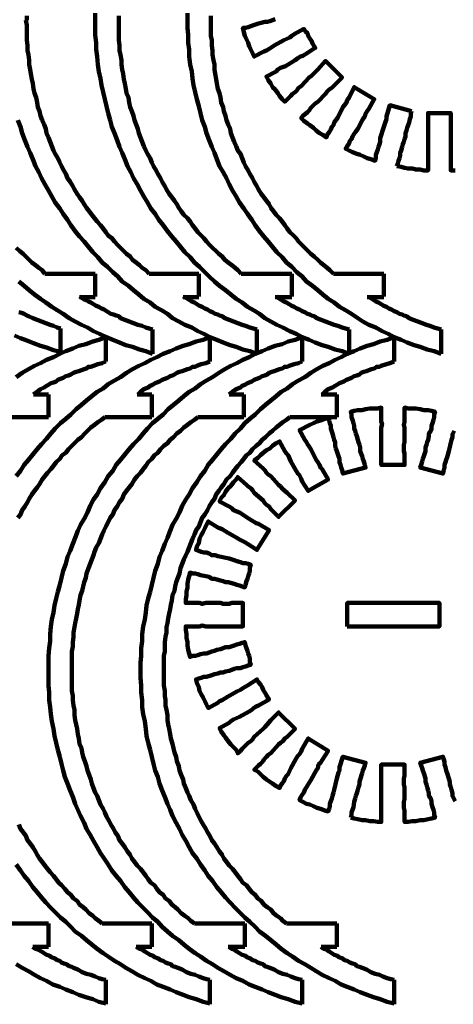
# Model space of a CAD drawing. Header units: inches. Extents: x 3 to 395, y -1 to 557.
# Tile 9 of 13: x 269 to 324, y 304 to 430. Entities that reach past the tile are written whole.
import ezdxf

# ---------------------------------------------------------------- set-up
doc = ezdxf.new("R2010")
doc.units = ezdxf.units.IN
doc.layers.add('P', color=250, linetype='CONTINUOUS', lineweight=100)

msp = doc.modelspace()

# ---------------------------------------------------------------- linework, layer by layer
at = {"layer": 'P', "color": 0, "linetype": 'CONTINUOUS'}
for points in [[(285.33, 397.11), (284.89, 397.56), (284.44, 397.89), (284.11, 398.22), (283.67, 398.56), (283.22, 398.89), (282.89, 399.33), (282.44, 399.67), (282.11, 400), (281.67, 400.44), (281.33, 400.78), (280.89, 401.22), (280.56, 401.67), (280.11, 402), (279.78, 402.44), (279.44, 402.89), (279.11, 403.33), (278.67, 403.78), (278.33, 404.22), (278, 404.67), (277.67, 405.11), (277.33, 405.56), (277, 406), (276.78, 406.44), (276.44, 406.89), (276.11, 407.33), (275.78, 407.89), (275.56, 408.33), (275.22, 408.89), (274.89, 409.33), (274.67, 409.89), (274.44, 410.33), (274.11, 410.89), (273.89, 411.33), (273.67, 411.89), (273.33, 412.44), (273.11, 412.89), (272.89, 413.44), (272.67, 414), (272.44, 414.56), (272.22, 415.11), (272.11, 415.67), (271.89, 416.22), (271.67, 416.78), (271.44, 417.33), (271.33, 417.89), (271.11, 418.44), (271, 419), (270.89, 419.67), (270.67, 420.22), (270.56, 420.78), (270.44, 421.44), (270.33, 422), (270.22, 422.67), (270.11, 423.22), (270, 423.89), (270, 424.44), (269.89, 425.11), (269.78, 425.67), (269.78, 426.33), (269.67, 427), (269.67, 427.56), (269.67, 428.22), (269.67, 428.89), (269.56, 429.56)], [(269.67, 429.56), (269.67, 430.11)], [(278.44, 429.56), (278.44, 430.44)], [(310.89, 386.89), (310, 387.22), (309.11, 387.44), (308.22, 387.78), (307.44, 388), (306.56, 388.33), (305.78, 388.67), (304.89, 389), (304.11, 389.44), (303.33, 389.78), (302.44, 390.22), (301.67, 390.56), (300.89, 391), (300.11, 391.44), (299.44, 392), (298.67, 392.44), (297.89, 392.89), (297.22, 393.44), (296.44, 393.89), (295.78, 394.44), (295.11, 395), (294.33, 395.56), (293.67, 396.11), (293, 396.78), (292.44, 397.33), (291.78, 398), (291.11, 398.56), (290.56, 399.22), (289.89, 399.89), (289.33, 400.56), (288.78, 401.22), (288.22, 401.89), (287.67, 402.56), (287.11, 403.33), (286.56, 404), (286.11, 404.78), (285.56, 405.44), (285.11, 406.22), (284.67, 407), (284.22, 407.78), (283.78, 408.56), (283.33, 409.33), (283, 410.11), (282.56, 410.89), (282.22, 411.78), (281.89, 412.56), (281.56, 413.33), (281.22, 414.22), (280.89, 415.11), (280.56, 415.89), (280.33, 416.78), (280.11, 417.67), (279.89, 418.56), (279.67, 419.44), (279.44, 420.33), (279.22, 421.22), (279.11, 422.11), (278.89, 423), (278.78, 423.89), (278.67, 424.89), (278.56, 425.78), (278.56, 426.67), (278.44, 427.67), (278.44, 428.56), (278.44, 429.56)], [(281.44, 429.56), (281.44, 430.11)], [(297.11, 397.11), (296.67, 397.56), (296.33, 397.89), (295.89, 398.22), (295.44, 398.56), (295, 398.89), (294.67, 399.33), (294.22, 399.67), (293.89, 400), (293.44, 400.44), (293.11, 400.78), (292.67, 401.22), (292.33, 401.67), (292, 402), (291.56, 402.44), (291.22, 402.89), (290.89, 403.33), (290.56, 403.78), (290.22, 404.22), (289.78, 404.67), (289.44, 405.11), (289.11, 405.56), (288.89, 406), (288.56, 406.44), (288.22, 406.89), (287.89, 407.33), (287.56, 407.89), (287.33, 408.33), (287, 408.89), (286.78, 409.33), (286.44, 409.89), (286.22, 410.33), (285.89, 410.89), (285.67, 411.33), (285.44, 411.89), (285.11, 412.44), (284.89, 412.89), (284.67, 413.44), (284.44, 414), (284.22, 414.56), (284, 415.11), (283.89, 415.67), (283.67, 416.22), (283.44, 416.78), (283.33, 417.33), (283.11, 417.89), (282.89, 418.44), (282.78, 419), (282.67, 419.67), (282.44, 420.22), (282.33, 420.78), (282.22, 421.44), (282.11, 422), (282, 422.67), (281.89, 423.22), (281.78, 423.89), (281.78, 424.44), (281.67, 425.11), (281.56, 425.67), (281.56, 426.33), (281.44, 427), (281.44, 427.56), (281.44, 428.22), (281.44, 428.89), (281.44, 429.56)], [(290.22, 429.56), (290.22, 430.44)], [(322.67, 386.89), (321.78, 387.22), (320.89, 387.44), (320, 387.78), (319.22, 388), (318.33, 388.33), (317.56, 388.67), (316.67, 389), (315.89, 389.44), (315.11, 389.78), (314.33, 390.22), (313.44, 390.56), (312.67, 391), (312, 391.44), (311.22, 392), (310.44, 392.44), (309.67, 392.89), (309, 393.44), (308.22, 393.89), (307.56, 394.44), (306.89, 395), (306.22, 395.56), (305.44, 396.11), (304.89, 396.78), (304.22, 397.33), (303.56, 398), (302.89, 398.56), (302.33, 399.22), (301.67, 399.89), (301.11, 400.56), (300.56, 401.22), (300, 401.89), (299.44, 402.56), (298.89, 403.33), (298.44, 404), (297.89, 404.78), (297.44, 405.44), (296.89, 406.22), (296.44, 407), (296, 407.78), (295.56, 408.56), (295.22, 409.33), (294.78, 410.11), (294.33, 410.89), (294, 411.78), (293.67, 412.56), (293.33, 413.33), (293, 414.22), (292.67, 415.11), (292.44, 415.89), (292.11, 416.78), (291.89, 417.67), (291.67, 418.56), (291.44, 419.44), (291.22, 420.33), (291, 421.22), (290.89, 422.11), (290.78, 423), (290.56, 423.89), (290.44, 424.89), (290.44, 425.78), (290.33, 426.67), (290.33, 427.67), (290.22, 428.56), (290.22, 429.56)], [(293.22, 429.56), (293.22, 430.11)], [(308.89, 397.11), (308.44, 397.56), (308.11, 397.89), (307.67, 398.22), (307.22, 398.56), (306.89, 398.89), (306.44, 399.33), (306, 399.67), (305.67, 400), (305.22, 400.44), (304.89, 400.78), (304.44, 401.22), (304.11, 401.67), (303.78, 402), (303.33, 402.44), (303, 402.89), (302.67, 403.33), (302.33, 403.78), (302, 404.22), (301.56, 404.67), (301.22, 405.11), (300.89, 405.56), (300.67, 406), (300.33, 406.44), (300, 406.89), (299.67, 407.33), (299.33, 407.89), (299.11, 408.33), (298.78, 408.89), (298.56, 409.33), (298.22, 409.89), (298, 410.33), (297.67, 410.89), (297.44, 411.33), (297.22, 411.89), (297, 412.44), (296.67, 412.89), (296.44, 413.44), (296.22, 414), (296, 414.56), (295.78, 415.11), (295.67, 415.67), (295.44, 416.22), (295.22, 416.78), (295.11, 417.33), (294.89, 417.89), (294.78, 418.44), (294.56, 419), (294.44, 419.67), (294.33, 420.22), (294.11, 420.78), (294, 421.44), (293.89, 422), (293.78, 422.67), (293.67, 423.22), (293.67, 423.89), (293.56, 424.44), (293.44, 425.11), (293.44, 425.67), (293.33, 426.33), (293.33, 427), (293.22, 427.56), (293.22, 428.22), (293.22, 428.89), (293.22, 429.56)], [(318.89, 417.89), (316.11, 418.67), (315.67, 417.22), (315.67, 416.89), (315.56, 416.56), (315.33, 415.89), (314.89, 414.44), (314.89, 414), (314.78, 413.67), (314.67, 413.33), (314.56, 413), (314.44, 412.67), (314.33, 412.33), (314.33, 411.89), (314.22, 411.56), (313.67, 411.78), (313.22, 411.89), (312.78, 412.11), (312.33, 412.33), (311.89, 412.44), (311.33, 412.67), (310.89, 412.89), (310.44, 413.11), (310.67, 413.44), (310.89, 413.78), (311, 414.11), (311.22, 414.33), (311.33, 414.67), (311.56, 415), (311.78, 415.33), (312, 415.67), (312.67, 416.89), (312.89, 417.22), (313, 417.56), (313.22, 417.89), (313.44, 418.22), (314.11, 419.44), (311.56, 421), (310.89, 419.67), (310.67, 419.33), (310.56, 419), (310.33, 418.67), (310.11, 418.44), (309.44, 417.11), (309, 416.44), (308.89, 416.11), (308.67, 415.89), (308.56, 415.56), (308.33, 415.22), (308.11, 414.89), (308, 414.56), (307.56, 414.89), (307.11, 415.11), (306.67, 415.44), (306.33, 415.78), (305.89, 416.11), (305.56, 416.33), (305.11, 416.67), (304.78, 417), (305, 417.33), (305.33, 417.56), (305.56, 417.78), (305.78, 418), (306, 418.33), (306.22, 418.56), (306.56, 418.89), (306.89, 419.11), (307.89, 420.11), (308.11, 420.44), (308.33, 420.67), (308.67, 420.89), (308.89, 421.11), (310, 422.22), (307.89, 424.33), (306.89, 423.22), (306.33, 422.67), (306.11, 422.44), (305.78, 422.22), (304.78, 421.11), (304.44, 420.89), (304.22, 420.56), (304, 420.33), (303.67, 420.11), (303.44, 419.89), (303.22, 419.67), (302.89, 419.33), (302.67, 419.11), (302.33, 419.44), (302, 419.89), (301.78, 420.22), (301.44, 420.67), (301.11, 421), (300.89, 421.44), (300.56, 421.89), (300.33, 422.33), (301.56, 423), (301.78, 423.22), (302.11, 423.44), (302.78, 423.67), (304, 424.44), (304.33, 424.67), (304.67, 424.89), (305, 425), (305.33, 425.22), (306.56, 426), (306.44, 426.22), (306.22, 426.56), (306.11, 426.89), (305.89, 427.22), (305.67, 427.56), (305.56, 427.89), (305.33, 428.11), (305.11, 428.44), (303.89, 427.78), (303.56, 427.56), (303.33, 427.33), (302.56, 427), (301.33, 426.33), (301, 426.11), (300.67, 425.89), (300.33, 425.67), (300, 425.56), (298.78, 424.89), (298.56, 425.33), (298.33, 425.78), (298.11, 426.22), (298, 426.67), (297.78, 427.11), (297.56, 427.56), (297.44, 428), (297.33, 428.56), (297.67, 428.56), (298, 428.67), (298.33, 428.78), (298.67, 428.89), (299.33, 429.11), (299.67, 429.22), (300.11, 429.33), (300.44, 429.33), (300.78, 429.44), (301.11, 429.56), (301.44, 429.67)], [(317, 410.89), (317.11, 411.22), (317.22, 411.56), (317.33, 411.89), (317.44, 412.22), (317.44, 412.56), (317.56, 412.89), (317.67, 413.33), (317.78, 413.67), (317.89, 414), (318, 414.33), (318.11, 414.67), (318.11, 415.11), (318.22, 415.44), (318.33, 415.78), (318.56, 416.44), (318.67, 416.89), (318.78, 417.22), (318.78, 417.56), (318.89, 417.89)], [(324.44, 410.33), (323.89, 410.33), (323.89, 411.78), (323.89, 412.44), (323.89, 412.89), (323.89, 413.22), (323.89, 414.67), (323.89, 415.11), (323.89, 415.44), (323.89, 415.78), (323.89, 416.11), (323.89, 417.67), (321, 417.67), (321, 416.11), (321, 415.44), (321, 415.11), (321, 414.67), (321, 413.22), (321, 412.89), (321, 412.44), (321, 412.11), (321, 411.78), (321, 410.33), (320.44, 410.33), (320, 410.44), (319.44, 410.44), (319, 410.56), (318.44, 410.56), (318, 410.67), (317.56, 410.78), (317, 410.89)], [(299.11, 386.89), (298.22, 387.22), (297.33, 387.44), (296.44, 387.78), (295.67, 388), (294.78, 388.33), (294, 388.67), (293.11, 389), (292.33, 389.44), (291.56, 389.78), (290.78, 390.22), (289.89, 390.56), (289.11, 391), (288.33, 391.44), (287.67, 392), (286.89, 392.44), (286.11, 392.89), (285.44, 393.44), (284.67, 393.89), (284, 394.44), (283.33, 395), (282.67, 395.56), (281.89, 396.11), (281.33, 396.78), (280.67, 397.33), (280, 398), (279.33, 398.56), (278.78, 399.22), (278.11, 399.89), (277.56, 400.56), (277, 401.22), (276.44, 401.89), (275.89, 402.56), (275.33, 403.33), (274.89, 404), (274.33, 404.78), (273.89, 405.44), (273.33, 406.22), (272.89, 407), (272.44, 407.78), (272, 408.56), (271.56, 409.33), (271.22, 410.11), (270.78, 410.89), (270.44, 411.78), (270.11, 412.56), (269.78, 413.33), (269.44, 414.22), (269.11, 415.11), (268.89, 415.89), (268.56, 416.78)], [(272, 397.11), (271.67, 397.56), (271.22, 397.89), (270.78, 398.22), (270.33, 398.56), (270, 398.89), (269.56, 399.33), (269.22, 399.67), (268.78, 400), (268.33, 400.44)], [(272, 397.11), (278.44, 397.11)], [(278.44, 394.22), (278.44, 397.11)], [(285.33, 397.11), (291.67, 397.11)], [(291.67, 394.22), (291.67, 397.11)], [(297.11, 397.11), (303.56, 397.11)], [(303.56, 394.22), (303.56, 397.11)], [(308.89, 397.11), (315.33, 397.11)], [(315.33, 394.22), (315.33, 397.11)], [(285.78, 386.89), (284.89, 387.22), (284.11, 387.44), (283.22, 387.78), (282.33, 388), (281.56, 388.33), (280.67, 388.67), (279.89, 389), (279, 389.44), (278.22, 389.78), (277.44, 390.22), (276.67, 390.56), (275.89, 391), (275.11, 391.44), (274.33, 392), (273.56, 392.44), (272.89, 392.89), (272.11, 393.44), (271.44, 393.89), (270.67, 394.44), (270, 395), (269.33, 395.56), (268.67, 396.11)], [(285.78, 390), (285.33, 390.11), (284.89, 390.22), (284.44, 390.44), (283.89, 390.56), (283.33, 390.78), (282.78, 391), (282.22, 391.22), (281.67, 391.44), (281.44, 391.67), (281.11, 391.78), (280.78, 391.89), (280.44, 392), (280.11, 392.22), (279.89, 392.33), (279.56, 392.56), (279.22, 392.67), (278.89, 392.89), (278.56, 393), (278.22, 393.22), (277.89, 393.44), (277.56, 393.56), (277.11, 393.78), (276.78, 394), (276.44, 394.22)], [(299.11, 390), (298.67, 390.11), (298.22, 390.22), (297.67, 390.44), (297.22, 390.56), (296.67, 390.78), (296.11, 391), (295.56, 391.22), (295, 391.44), (294.67, 391.67), (294.33, 391.78), (294.11, 391.89), (293.78, 392), (293.44, 392.22), (293.11, 392.33), (292.78, 392.56), (292.44, 392.67), (292.11, 392.89), (291.78, 393), (291.44, 393.22), (291.11, 393.44), (290.78, 393.56), (290.44, 393.78), (290.11, 394), (289.67, 394.22)], [(310.89, 390), (310.44, 390.11), (310, 390.22), (309.44, 390.44), (309, 390.56), (308.44, 390.78), (307.89, 391), (307.33, 391.22), (306.78, 391.44), (306.44, 391.67), (306.11, 391.78), (305.89, 391.89), (305.56, 392), (305.22, 392.22), (304.89, 392.33), (304.56, 392.56), (304.22, 392.67), (303.89, 392.89), (303.56, 393), (303.22, 393.22), (302.89, 393.44), (302.56, 393.56), (302.22, 393.78), (301.89, 394), (301.56, 394.22)], [(322.67, 390), (322.22, 390.11), (321.78, 390.22), (321.22, 390.44), (320.78, 390.56), (320.22, 390.78), (319.67, 391), (319.11, 391.22), (318.56, 391.44), (318.22, 391.67), (317.89, 391.78), (317.67, 391.89), (317.33, 392), (317, 392.22), (316.67, 392.33), (316.33, 392.56), (316, 392.67), (315.67, 392.89), (315.33, 393), (315, 393.22), (314.67, 393.44), (314.33, 393.56), (314, 393.78), (313.67, 394), (313.33, 394.22)], [(276.44, 394.11), (278.44, 394.11)], [(289.67, 394.11), (291.67, 394.11)], [(301.44, 394.11), (303.56, 394.11)], [(313.22, 394.11), (315.33, 394.11)], [(274, 390.11), (273.56, 390.22), (273.11, 390.44), (272.67, 390.56), (272.11, 390.78), (271.56, 391), (271, 391.22), (270.44, 391.44), (269.89, 391.67), (269.67, 391.78), (269.33, 392), (269, 392.11), (268.67, 392.22)], [(274, 387.11), (273.11, 387.33), (272.22, 387.67), (271.44, 387.89), (270.56, 388.22), (269.67, 388.56), (268.89, 388.89), (268.11, 389.22)], [(274, 390.11), (274, 387.11)], [(285.78, 390), (285.78, 386.89)], [(299.11, 390), (299.11, 386.89)], [(310.89, 390), (310.89, 386.89)], [(322.67, 390), (322.67, 386.89)], [(268.33, 383.89), (269.11, 384.44), (269.89, 384.89), (270.67, 385.33), (271.44, 385.67), (272.22, 386.11), (273.11, 386.44), (273.89, 386.89), (274.67, 387.22), (275.56, 387.56), (276.33, 387.89), (277.22, 388.11), (278.11, 388.44), (278.89, 388.67), (279.78, 389)], [(268.33, 371.22), (268.89, 371.89), (269.33, 372.67), (269.89, 373.33), (270.44, 374), (271, 374.67), (271.56, 375.33), (272.22, 376), (272.78, 376.67), (273.33, 377.33), (274, 378), (274.67, 378.56), (275.33, 379.11), (276, 379.78), (276.67, 380.33), (277.33, 380.89), (278, 381.44), (278.67, 382), (279.44, 382.44), (280.11, 383), (280.89, 383.44), (281.67, 383.89), (282.44, 384.44), (283.22, 384.89), (284, 385.33), (284.78, 385.67), (285.56, 386.11), (286.33, 386.44), (287.11, 386.89), (288, 387.22), (288.78, 387.56), (289.67, 387.89), (290.44, 388.11), (291.33, 388.44), (292.22, 388.67), (293.11, 389)], [(272.44, 346.33), (272.44, 347.33), (272.44, 348.22), (272.56, 349.22), (272.67, 350.11), (272.67, 351), (272.78, 352), (272.89, 352.89), (273.11, 353.78), (273.22, 354.67), (273.44, 355.56), (273.67, 356.44), (273.89, 357.33), (274.11, 358.22), (274.33, 359.11), (274.67, 360), (274.89, 360.89), (275.22, 361.67), (275.56, 362.56), (275.89, 363.33), (276.22, 364.22), (276.56, 365), (277, 365.78), (277.44, 366.56), (277.78, 367.44), (278.22, 368.22), (278.67, 368.89), (279.11, 369.67), (279.67, 370.44), (280.11, 371.22), (280.67, 371.89), (281.11, 372.67), (281.67, 373.33), (282.22, 374), (282.78, 374.67), (283.33, 375.33), (284, 376), (284.56, 376.67), (285.11, 377.33), (285.78, 378), (286.44, 378.56), (287.11, 379.11), (287.78, 379.78), (288.44, 380.33), (289.11, 380.89), (289.78, 381.44), (290.44, 382), (291.22, 382.44), (291.89, 383), (292.67, 383.44), (293.44, 383.89), (294.22, 384.44), (295, 384.89), (295.78, 385.33), (296.56, 385.67), (297.33, 386.11), (298.11, 386.44), (298.89, 386.89), (299.78, 387.22), (300.56, 387.56), (301.44, 387.89), (302.33, 388.11), (303.11, 388.44), (304, 388.67), (304.89, 389)], [(279.78, 389), (279.78, 385.89)], [(284.22, 346.33), (284.22, 347.33), (284.33, 348.22), (284.33, 349.22), (284.44, 350.11), (284.44, 351), (284.56, 352), (284.78, 352.89), (284.89, 353.78), (285, 354.67), (285.22, 355.56), (285.44, 356.44), (285.67, 357.33), (285.89, 358.22), (286.11, 359.11), (286.44, 360), (286.67, 360.89), (287, 361.67), (287.33, 362.56), (287.67, 363.33), (288, 364.22), (288.33, 365), (288.78, 365.78), (289.22, 366.56), (289.56, 367.44), (290, 368.22), (290.44, 368.89), (290.89, 369.67), (291.44, 370.44), (291.89, 371.22), (292.44, 371.89), (292.89, 372.67), (293.44, 373.33), (294, 374), (294.56, 374.67), (295.11, 375.33), (295.78, 376), (296.33, 376.67), (297, 377.33), (297.56, 378), (298.22, 378.56), (298.89, 379.11), (299.56, 379.78), (300.22, 380.33), (300.89, 380.89), (301.56, 381.44), (302.22, 382), (303, 382.44), (303.67, 383), (304.44, 383.44), (305.22, 383.89), (306, 384.44), (306.78, 384.89), (307.56, 385.33), (308.33, 385.67), (309.11, 386.11), (309.89, 386.44), (310.67, 386.89), (311.56, 387.22), (312.33, 387.56), (313.22, 387.89), (314, 388.11), (314.89, 388.44), (315.78, 388.67), (316.67, 389)], [(293.11, 389), (293.11, 385.89)], [(304.89, 389), (304.89, 385.89)], [(316.67, 389), (316.67, 385.89)], [(270.56, 381.67), (271, 382), (271.44, 382.33), (271.89, 382.56), (272.22, 382.78), (272.44, 382.89), (272.78, 383.11), (273.11, 383.22), (273.44, 383.33), (273.67, 383.56), (274, 383.67), (274.33, 383.78), (274.67, 384), (275, 384.11), (275.33, 384.22), (275.67, 384.44), (276, 384.56), (276.33, 384.67), (276.67, 384.78), (277, 384.89), (277.33, 385), (277.56, 385.22), (277.89, 385.22), (278.22, 385.33), (278.78, 385.56), (279.33, 385.67), (279.78, 385.89)], [(283.89, 381.67), (284.22, 382), (284.67, 382.33), (285.22, 382.56), (285.44, 382.78), (285.78, 382.89), (286.11, 383.11), (286.33, 383.22), (286.67, 383.33), (287, 383.56), (287.33, 383.67), (287.67, 383.78), (288, 384), (288.33, 384.11), (288.56, 384.22), (288.89, 384.44), (289.22, 384.56), (289.56, 384.67), (289.89, 384.78), (290.22, 384.89), (290.56, 385), (290.89, 385.22), (291.22, 385.22), (291.44, 385.33), (292, 385.56), (292.56, 385.67), (293.11, 385.89)], [(295.56, 381.67), (296, 382), (296.44, 382.33), (297, 382.56), (297.22, 382.78), (297.56, 382.89), (297.89, 383.11), (298.11, 383.22), (298.44, 383.33), (298.78, 383.56), (299.11, 383.67), (299.44, 383.78), (299.78, 384), (300.11, 384.11), (300.44, 384.22), (300.67, 384.44), (301, 384.56), (301.33, 384.67), (301.67, 384.78), (302, 384.89), (302.33, 385), (302.67, 385.22), (303, 385.22), (303.22, 385.33), (303.89, 385.56), (304.44, 385.67), (304.89, 385.89)], [(307.44, 381.67), (307.78, 382), (308.22, 382.33), (308.78, 382.56), (309.11, 382.78), (309.33, 382.89), (309.67, 383.11), (309.89, 383.22), (310.22, 383.33), (310.56, 383.56), (310.89, 383.67), (311.22, 383.78), (311.56, 384), (311.89, 384.11), (312.22, 384.22), (312.44, 384.44), (312.78, 384.56), (313.11, 384.67), (313.44, 384.78), (313.78, 384.89), (314.11, 385), (314.44, 385.22), (314.78, 385.22), (315, 385.33), (315.67, 385.56), (316.11, 385.67), (316.67, 385.89)], [(270.56, 381.67), (272.44, 381.67)], [(272.44, 381.67), (272.44, 378.78)], [(283.78, 381.67), (285.67, 381.67)], [(285.67, 381.67), (285.67, 378.78)], [(295.56, 381.67), (297.44, 381.67)], [(297.44, 381.67), (297.44, 378.78)], [(307.33, 381.67), (309.33, 381.67)], [(309.33, 381.67), (309.33, 378.78)], [(307.44, 334.89), (308.22, 336.11), (305.67, 337.67), (304.89, 336.33), (304.78, 336), (304.56, 335.67), (304.33, 335.44), (304.11, 335.11), (303.44, 333.89), (303.11, 333.11), (302.89, 332.89), (302.67, 332.56), (302.56, 332.22), (302.33, 331.89), (302.11, 331.67), (302, 331.33), (301.56, 331.56), (301.11, 331.89), (300.78, 332.11), (300.33, 332.44), (299.89, 332.78), (299.56, 333.11), (299.22, 333.44), (298.78, 333.67), (299.11, 334), (299.33, 334.22), (299.56, 334.44), (299.89, 334.78), (300, 335), (300.33, 335.33), (300.56, 335.56), (300.89, 335.78), (301.89, 336.89), (302.11, 337.11), (302.44, 337.33), (302.67, 337.67), (303, 337.89), (304, 338.89), (301.89, 341), (300.89, 340), (300.44, 339.44), (300.11, 339.11), (299.89, 338.89), (298.78, 337.89), (298.56, 337.56), (298.33, 337.33), (298, 337.11), (297.78, 336.89), (297.44, 336.56), (297.22, 336.33), (297, 336.11), (296.67, 335.78), (296.44, 336.22), (296.11, 336.56), (295.78, 336.89), (295.44, 337.33), (295.11, 337.78), (294.89, 338.11), (294.56, 338.56), (294.33, 339), (295.56, 339.67), (295.78, 339.89), (296.11, 340.11), (296.89, 340.44), (298.11, 341.11), (298.44, 341.33), (298.67, 341.56), (299, 341.78), (299.33, 341.89), (300.67, 342.67), (300.44, 343), (300.33, 343.22), (300.11, 343.56), (299.89, 343.89), (299.78, 344.22), (299.56, 344.56), (299.33, 344.89), (299.11, 345.22), (297.89, 344.44), (297.33, 344.11), (297, 343.89), (296.56, 343.67), (295.33, 343), (295, 342.78), (294.67, 342.56), (294.33, 342.44), (294.11, 342.22), (292.89, 341.56), (292.67, 342), (292.44, 342.44), (292.22, 342.89), (292, 343.33), (291.78, 343.78), (291.67, 344.22), (291.44, 344.78), (291.33, 345.22), (291.67, 345.33), (292, 345.44), (292.33, 345.56), (292.67, 345.56), (293.33, 345.78), (293.67, 345.89), (294.11, 346), (294.44, 346.11), (294.78, 346.11), (295.11, 346.22), (295.56, 346.33), (295.89, 346.44), (296.22, 346.56), (296.56, 346.67), (297, 346.67), (297.33, 346.78), (297.67, 346.89), (298, 347), (298.33, 347.11), (298.22, 347.44), (298.22, 347.89), (298.11, 348.22), (298, 348.56), (297.89, 348.89), (297.78, 349.22), (297.67, 349.56), (297.56, 350), (297.22, 349.89), (296.89, 349.78), (296.56, 349.67), (296.22, 349.56), (295.56, 349.33), (295.11, 349.33), (294.78, 349.22), (294.44, 349.11), (294, 349), (293.67, 348.89), (293.33, 348.78), (293, 348.67), (292.67, 348.56), (292.33, 348.56), (291.89, 348.44), (291.56, 348.33), (291.22, 348.22), (290.89, 348.22), (290.56, 348.11), (290.44, 348.56), (290.33, 349), (290.22, 349.56), (290.22, 350), (290.11, 350.56), (290.11, 351), (290, 351.56), (290, 352), (291.44, 352), (291.78, 352), (292.11, 352.11), (292.56, 352), (292.89, 352), (294.44, 352), (294.78, 352), (295.11, 352), (295.56, 352), (295.89, 352), (297.33, 352), (297.33, 355), (295.89, 355), (295.56, 354.89), (295.11, 354.89), (294.78, 354.89), (294.44, 355), (292.89, 355), (292.56, 355), (292.11, 354.89), (291.78, 355), (291.44, 355), (290, 355), (290, 355.44), (290.11, 356), (290.11, 356.44), (290.22, 357), (290.22, 357.44), (290.33, 358), (290.44, 358.44), (290.56, 358.89), (290.89, 358.78), (291.22, 358.78), (291.56, 358.67), (291.89, 358.56), (292.56, 358.44), (293, 358.33), (293.33, 358.11), (293.67, 358.11), (294, 358), (294.44, 357.89), (294.78, 357.78), (295.11, 357.67), (295.44, 357.67), (296.22, 357.44), (296.56, 357.33), (296.89, 357.22), (297.22, 357.11), (297.56, 357), (297.67, 357.33), (297.78, 357.78), (297.89, 358.11), (298, 358.44), (298.11, 358.78), (298.22, 359.11), (298.22, 359.56), (298.33, 359.89), (298, 360), (297.67, 360.11), (297.33, 360.11), (297, 360.22), (296.56, 360.33), (296.33, 360.44), (295.56, 360.67), (294.11, 361), (293.78, 361.11), (293.33, 361.11), (293, 361.33), (292.67, 361.44), (292.33, 361.44), (292, 361.56), (291.67, 361.67), (291.33, 361.78), (291.44, 362.22), (291.67, 362.67), (291.78, 363.22), (292, 363.67), (292.22, 364.11), (292.44, 364.56), (292.67, 365), (292.89, 365.44), (294.11, 364.67), (294.33, 364.56), (294.67, 364.44), (295, 364.22), (295.33, 364), (296.56, 363.33), (296.89, 363.11), (297.33, 362.89), (297.56, 362.78), (297.89, 362.56), (299.11, 361.78), (300.67, 364.33), (299.33, 365.11), (299, 365.22), (298.67, 365.44), (298.44, 365.56), (298.11, 365.78), (296.89, 366.56), (296.11, 366.89), (295.89, 367.11), (295.56, 367.33), (294.33, 368), (294.56, 368.44), (294.89, 368.78), (295.11, 369.22), (295.44, 369.67), (295.78, 370), (296.11, 370.44), (296.44, 370.78), (296.67, 371.11), (297.78, 370.11), (298, 369.89), (298.33, 369.67), (298.56, 369.44), (298.78, 369.11), (299.89, 368.11), (300.11, 367.78), (300.33, 367.56), (300.67, 367.33), (300.89, 367), (301.89, 366), (304, 368.11), (303, 369.11), (302.44, 369.56), (302.11, 369.89), (301.89, 370.11), (300.89, 371.22), (300.56, 371.44), (300.33, 371.67), (300.11, 372), (299.89, 372.22), (298.78, 373.22), (299.22, 373.56), (299.56, 373.89), (299.89, 374.22), (300.33, 374.56), (300.78, 374.78), (301.11, 375.11), (301.56, 375.44), (302, 375.67), (302.67, 374.44), (302.89, 374.11), (303.11, 373.89), (303.44, 373.11), (304.11, 371.89), (304.33, 371.56), (304.56, 371.33), (304.78, 370.89), (304.89, 370.56), (305.67, 369.33), (308.22, 370.78), (307.44, 372.11), (307.22, 372.33), (307.11, 372.67), (306.89, 373), (306.67, 373.33), (306, 374.67), (305.78, 375), (305.56, 375.33), (305.44, 375.56), (305.22, 375.89), (304.56, 377.11), (305, 377.33), (305.44, 377.56), (305.89, 377.78), (306.33, 378), (306.78, 378.22), (307.22, 378.33), (307.78, 378.56), (308.22, 378.67), (308.33, 378.33), (308.44, 378), (308.56, 377.67), (308.56, 377.33), (308.78, 376.67), (308.89, 376.22), (309, 375.89), (309.11, 375.56), (309.11, 375.11), (309.22, 374.78), (309.33, 374.44), (309.56, 373.78), (309.67, 373.44), (309.67, 373), (309.78, 372.67), (309.89, 372.33), (310, 372), (310.11, 371.56), (313, 372.33), (312.89, 372.67), (312.78, 373.11), (312.67, 373.44), (312.56, 373.78), (312.33, 374.44), (312.33, 374.89), (312.22, 375.22), (312.11, 375.56), (312, 375.89), (311.89, 376.33), (311.78, 376.67), (311.67, 377), (311.56, 377.33), (311.56, 377.67), (311.44, 378), (311.33, 378.44), (311.22, 378.78), (311.22, 379.11), (311.11, 379.44), (311.56, 379.56), (312, 379.67), (312.56, 379.67), (313, 379.78), (313.56, 379.89), (314, 379.89), (314.56, 379.89), (315, 380), (315, 378.56), (315, 378.22), (315.11, 377.89), (315, 377.44), (315, 377), (315, 375.56), (315, 375.22), (315, 374.89), (315, 374.44), (315, 374.11), (315, 372.67), (318, 372.67), (318, 374.11), (317.89, 374.44), (317.89, 374.78), (317.89, 375.22), (318, 375.56), (318, 377), (318, 377.44), (317.89, 377.78), (318, 378.11), (318, 378.56), (318, 380), (318.44, 379.89), (319, 379.89), (319.44, 379.89), (320, 379.78), (320.44, 379.67), (321, 379.67), (321.44, 379.56), (321.89, 379.44), (321.78, 379.11), (321.78, 378.78), (321.67, 378.44), (321.56, 378), (321.44, 377.67), (321.44, 377.33), (321.33, 377), (321.11, 376.67), (321.11, 376.33), (321, 375.89), (320.89, 375.56), (320.78, 375.22), (320.67, 374.89), (320.67, 374.44), (320.44, 373.78), (320.33, 373.44), (320.22, 373.11), (320.11, 372.67), (320, 372.33), (322.89, 371.56), (323, 372), (323.11, 372.33), (323.11, 372.67), (323.22, 373), (323.33, 373.33), (323.44, 373.67), (323.67, 374.44), (324, 375.89), (324.11, 376.22), (324.11, 376.56), (324.33, 377)], [(266.44, 378.78), (272.44, 378.78)], [(268.56, 365.89), (268.89, 366.33), (269.11, 366.89), (269.44, 367.33), (269.78, 367.89), (270, 368.33), (270.33, 368.89), (270.67, 369.33), (271, 369.78), (271.33, 370.22), (271.67, 370.78), (272, 371.22), (272.33, 371.67), (272.78, 372.11), (273.11, 372.56), (273.44, 373), (273.89, 373.44), (274.22, 373.89), (274.67, 374.22), (275, 374.67), (275.44, 375.11), (275.78, 375.44), (276.22, 375.89), (276.67, 376.22), (277.11, 376.67), (277.44, 377), (277.89, 377.44), (278.33, 377.78), (278.78, 378.11), (279.22, 378.44), (279.67, 378.78)], [(275.44, 346.33), (275.44, 347), (275.44, 347.56), (275.44, 348.22), (275.44, 348.78), (275.56, 349.44), (275.56, 350), (275.67, 350.67), (275.67, 351.22), (275.78, 351.89), (275.89, 352.44), (276, 353), (276.11, 353.67), (276.22, 354.22), (276.33, 354.78), (276.44, 355.33), (276.56, 356), (276.78, 356.56), (276.89, 357.11), (277, 357.67), (277.22, 358.22), (277.33, 358.78), (277.56, 359.44), (277.78, 360), (278, 360.56), (278.22, 361.11), (278.33, 361.56), (278.56, 362.11), (278.89, 362.67), (279.11, 363.22), (279.33, 363.78), (279.56, 364.33), (279.78, 364.78), (280.11, 365.33), (280.33, 365.89), (280.67, 366.33), (280.89, 366.89), (281.22, 367.33), (281.56, 367.89), (281.89, 368.33), (282.11, 368.89), (282.44, 369.33), (282.78, 369.78), (283.11, 370.22), (283.44, 370.78), (283.78, 371.22), (284.22, 371.67), (284.56, 372.11), (284.89, 372.56), (285.22, 373), (285.67, 373.44), (286, 373.89), (286.44, 374.22), (286.78, 374.67), (287.22, 375.11), (287.67, 375.44), (288, 375.89), (288.44, 376.22), (288.89, 376.67), (289.33, 377), (289.78, 377.44), (290.22, 377.78), (290.67, 378.11), (291.11, 378.44), (291.56, 378.78)], [(279.67, 378.78), (285.67, 378.78)], [(287.22, 346.33), (287.22, 347), (287.22, 347.56), (287.22, 348.22), (287.33, 348.78), (287.33, 349.44), (287.33, 350), (287.44, 350.67), (287.56, 351.22), (287.56, 351.89), (287.67, 352.44), (287.78, 353), (287.89, 353.67), (288, 354.22), (288.11, 354.78), (288.22, 355.33), (288.33, 356), (288.56, 356.56), (288.67, 357.11), (288.78, 357.67), (289, 358.22), (289.22, 358.78), (289.33, 359.44), (289.56, 360), (289.78, 360.56), (290, 361.11), (290.22, 361.56), (290.44, 362.11), (290.67, 362.67), (290.89, 363.22), (291.11, 363.78), (291.33, 364.33), (291.67, 364.78), (291.89, 365.33), (292.11, 365.89), (292.44, 366.33), (292.78, 366.89), (293, 367.33), (293.33, 367.89), (293.67, 368.33), (293.89, 368.89), (294.22, 369.33), (294.56, 369.78), (294.89, 370.22), (295.22, 370.78), (295.67, 371.22), (296, 371.67), (296.33, 372.11), (296.67, 372.56), (297.11, 373), (297.44, 373.44), (297.78, 373.89), (298.22, 374.22), (298.56, 374.67), (299, 375.11), (299.44, 375.44), (299.78, 375.89), (300.22, 376.22), (300.67, 376.67), (301.11, 377), (301.56, 377.44), (302, 377.78), (302.44, 378.11), (302.89, 378.44), (303.33, 378.78)], [(291.56, 378.78), (297.44, 378.78)], [(303.33, 378.78), (309.33, 378.78)], [(310.67, 352), (322.44, 352), (322.44, 355), (310.67, 355), (310.67, 352)], [(304.89, 303.78), (304, 304), (303.11, 304.33), (302.22, 304.56), (301.44, 304.89), (300.56, 305.22), (299.78, 305.56), (298.89, 305.89), (298.11, 306.22), (297.33, 306.67), (296.44, 307), (295.67, 307.44), (294.89, 307.89), (294.11, 308.33), (293.44, 308.78), (292.67, 309.22), (291.89, 309.78), (291.22, 310.22), (290.44, 310.78), (289.78, 311.33), (289.11, 311.89), (288.33, 312.44), (287.67, 313), (287, 313.56), (286.44, 314.22), (285.78, 314.78), (285.11, 315.44), (284.56, 316), (283.89, 316.67), (283.33, 317.33), (282.78, 318), (282.22, 318.67), (281.67, 319.44), (281.11, 320.11), (280.56, 320.78), (280.11, 321.56), (279.56, 322.33), (279.11, 323), (278.67, 323.78), (278.22, 324.56), (277.78, 325.33), (277.33, 326.11), (277, 326.89), (276.56, 327.78), (276.22, 328.56), (275.89, 329.33), (275.56, 330.22), (275.22, 331), (274.89, 331.89), (274.56, 332.78), (274.33, 333.56), (274.11, 334.44), (273.89, 335.33), (273.67, 336.22), (273.44, 337.11), (273.22, 338), (273.11, 338.89), (272.89, 339.89), (272.78, 340.78), (272.67, 341.67), (272.56, 342.56), (272.56, 343.56), (272.44, 344.44), (272.44, 345.44), (272.44, 346.33)], [(291.11, 314), (290.67, 314.33), (290.33, 314.67), (289.89, 315), (289.44, 315.33), (289, 315.78), (288.67, 316.11), (288.22, 316.44), (287.89, 316.89), (287.44, 317.22), (287.11, 317.67), (286.67, 318), (286.33, 318.44), (286, 318.89), (285.56, 319.22), (285.22, 319.67), (284.89, 320.11), (284.56, 320.56), (284.22, 321), (283.78, 321.44), (283.44, 321.89), (283.11, 322.33), (282.89, 322.78), (282.56, 323.22), (282.22, 323.78), (281.89, 324.22), (281.56, 324.67), (281.33, 325.22), (281, 325.67), (280.78, 326.11), (280.44, 326.67), (280.22, 327.11), (279.89, 327.67), (279.67, 328.22), (279.44, 328.67), (279.11, 329.22), (278.89, 329.78), (278.67, 330.33), (278.44, 330.78), (278.22, 331.33), (278, 331.89), (277.89, 332.44), (277.67, 333), (277.44, 333.56), (277.33, 334.11), (277.11, 334.78), (276.89, 335.33), (276.78, 335.89), (276.67, 336.44), (276.44, 337), (276.33, 337.67), (276.22, 338.22), (276.11, 338.89), (276, 339.44), (275.89, 340), (275.78, 340.67), (275.78, 341.33), (275.67, 341.89), (275.56, 342.56), (275.56, 343.11), (275.44, 343.78), (275.44, 344.44), (275.44, 345.11), (275.44, 345.67), (275.44, 346.33)], [(316.67, 303.78), (315.78, 304), (314.89, 304.33), (314, 304.56), (313.22, 304.89), (312.33, 305.22), (311.56, 305.56), (310.67, 305.89), (309.89, 306.22), (309.11, 306.67), (308.33, 307), (307.44, 307.44), (306.67, 307.89), (306, 308.33), (305.22, 308.78), (304.44, 309.22), (303.67, 309.78), (303, 310.22), (302.22, 310.78), (301.56, 311.33), (300.89, 311.89), (300.22, 312.44), (299.44, 313), (298.89, 313.56), (298.22, 314.22), (297.56, 314.78), (296.89, 315.44), (296.33, 316), (295.67, 316.67), (295.11, 317.33), (294.56, 318), (294, 318.67), (293.44, 319.44), (292.89, 320.11), (292.44, 320.78), (291.89, 321.56), (291.44, 322.33), (290.89, 323), (290.44, 323.78), (290, 324.56), (289.56, 325.33), (289.22, 326.11), (288.78, 326.89), (288.33, 327.78), (288, 328.56), (287.67, 329.33), (287.33, 330.22), (287, 331), (286.67, 331.89), (286.44, 332.78), (286.11, 333.56), (285.89, 334.44), (285.67, 335.33), (285.44, 336.22), (285.22, 337.11), (285, 338), (284.89, 338.89), (284.78, 339.89), (284.56, 340.78), (284.44, 341.67), (284.44, 342.56), (284.33, 343.56), (284.33, 344.44), (284.22, 345.44), (284.22, 346.33)], [(302.89, 314), (302.44, 314.33), (302.11, 314.67), (301.67, 315), (301.22, 315.33), (300.89, 315.78), (300.44, 316.11), (300, 316.44), (299.67, 316.89), (299.22, 317.22), (298.89, 317.67), (298.44, 318), (298.11, 318.44), (297.78, 318.89), (297.33, 319.22), (297, 319.67), (296.67, 320.11), (296.33, 320.56), (296, 321), (295.56, 321.44), (295.22, 321.89), (294.89, 322.33), (294.67, 322.78), (294.33, 323.22), (294, 323.78), (293.67, 324.22), (293.33, 324.67), (293.11, 325.22), (292.78, 325.67), (292.56, 326.11), (292.22, 326.67), (292, 327.11), (291.67, 327.67), (291.44, 328.22), (291.22, 328.67), (291, 329.22), (290.67, 329.78), (290.44, 330.33), (290.22, 330.78), (290, 331.33), (289.78, 331.89), (289.67, 332.44), (289.44, 333), (289.22, 333.56), (289.11, 334.11), (288.89, 334.78), (288.78, 335.33), (288.56, 335.89), (288.44, 336.44), (288.33, 337), (288.11, 337.67), (288, 338.22), (287.89, 338.89), (287.78, 339.44), (287.67, 340), (287.67, 340.67), (287.56, 341.33), (287.44, 341.89), (287.44, 342.56), (287.33, 343.11), (287.33, 343.78), (287.22, 344.44), (287.22, 345.11), (287.22, 345.67), (287.22, 346.33)], [(311.11, 327.56), (311.22, 327.89), (311.22, 328.22), (311.33, 328.56), (311.44, 328.89), (311.56, 329.56), (311.67, 330), (311.78, 330.33), (311.89, 330.67), (312, 331.11), (312.11, 331.44), (312.22, 331.78), (312.22, 332.11), (312.33, 332.44), (312.56, 333.22), (312.67, 333.56), (312.78, 333.89), (312.89, 334.22), (313, 334.56), (310.11, 335.33), (309.67, 334), (309.67, 333.56), (309.56, 333.33), (309.33, 332.56), (309, 331.11), (308.89, 330.78), (308.78, 330.33), (308.67, 330), (308.56, 329.67), (308.44, 329.33), (308.44, 329), (308.33, 328.67), (308.22, 328.33), (307.78, 328.44), (307.22, 328.67), (306.78, 328.78), (306.33, 329), (305.89, 329.22), (305.44, 329.33), (305, 329.56), (304.56, 329.78), (304.67, 330.11), (304.89, 330.44), (305.11, 330.78), (305.22, 331.11), (305.56, 331.67), (305.78, 332), (306, 332.33), (306.67, 333.56), (306.89, 333.89), (307, 334.33), (307.22, 334.56), (307.44, 334.89)], [(324.44, 329.67), (324.11, 330.33), (324.11, 330.67), (324, 331.11), (323.89, 331.44), (323.78, 331.78), (323.78, 332.11), (323.67, 332.56), (323.44, 333.22), (323.33, 333.56), (323.22, 334), (323.11, 334.33), (323.11, 334.67), (323, 335), (322.89, 335.33), (320, 334.56), (320.11, 334.22), (320.22, 333.89), (320.33, 333.56), (320.44, 333.22), (320.67, 332.56), (320.67, 332.11), (320.78, 331.78), (320.89, 331.44), (321, 331), (321.11, 330.67), (321.11, 330.33), (321.33, 330), (321.44, 329.67), (321.44, 329.33), (321.56, 328.89), (321.67, 328.56), (321.78, 328.22), (321.78, 327.89), (321.89, 327.56), (321.44, 327.44), (321, 327.33), (320.44, 327.22), (320, 327.22), (319.44, 327.11), (319, 327.11), (318.44, 327), (318, 327), (318, 328.44), (317.89, 328.78), (317.89, 329.11), (317.89, 329.56), (318, 329.89), (318, 331.44), (317.89, 331.78), (317.89, 332.11), (317.89, 332.56), (318, 332.89), (318, 334.33), (315, 334.33), (315, 332.89), (315, 332.56), (315, 332.11), (315, 331.78), (315, 331.44), (315, 329.89), (315, 329.56), (315, 329.11), (315, 328.78), (315, 328.44), (315, 327), (314.56, 327), (314, 327.11), (313.56, 327.11), (313, 327.22), (312.56, 327.22), (312, 327.33), (311.56, 327.44), (311.11, 327.56)], [(279.33, 314), (278.89, 314.33), (278.44, 314.67), (278.11, 315), (277.67, 315.33), (277.22, 315.78), (276.89, 316.11), (276.44, 316.44), (276.11, 316.89), (275.67, 317.22), (275.33, 317.67), (274.89, 318), (274.56, 318.44), (274.11, 318.89), (273.78, 319.22), (273.44, 319.67), (273.11, 320.11), (272.67, 320.56), (272.33, 321), (272, 321.44), (271.67, 321.89), (271.33, 322.33), (271, 322.78), (270.78, 323.22), (270.44, 323.78), (270.11, 324.22), (269.78, 324.67), (269.56, 325.22), (269.22, 325.67), (268.89, 326.11), (268.67, 326.67)], [(293.11, 303.78), (292.22, 304), (291.33, 304.33), (290.44, 304.56), (289.67, 304.89), (288.78, 305.22), (288, 305.56), (287.11, 305.89), (286.33, 306.22), (285.56, 306.67), (284.78, 307), (283.89, 307.44), (283.11, 307.89), (282.33, 308.33), (281.67, 308.78), (280.89, 309.22), (280.11, 309.78), (279.44, 310.22), (278.67, 310.78), (278, 311.33), (277.33, 311.89), (276.67, 312.44), (275.89, 313), (275.33, 313.56), (274.67, 314.22), (274, 314.78), (273.33, 315.44), (272.78, 316), (272.11, 316.67), (271.56, 317.33), (271, 318), (270.44, 318.67), (269.89, 319.44), (269.33, 320.11), (268.89, 320.78), (268.33, 321.56)], [(266, 314), (272.44, 314)], [(272.44, 311), (272.44, 314)], [(279.33, 314), (285.67, 314)], [(285.67, 311), (285.67, 314)], [(291.11, 314), (297.56, 314)], [(297.56, 311), (297.56, 314)], [(302.89, 314), (309.33, 314)], [(309.33, 311), (309.33, 314)], [(270.44, 311), (272.44, 311)], [(279.78, 306.78), (279.33, 306.89), (278.89, 307), (278.44, 307.22), (277.89, 307.44), (277.33, 307.56), (276.78, 307.78), (276.22, 308.11), (275.67, 308.33), (275.44, 308.44), (275.11, 308.56), (274.78, 308.78), (274.44, 308.89), (274.11, 309), (273.89, 309.22), (273.56, 309.33), (273.22, 309.56), (272.89, 309.67), (272.56, 309.89), (272.22, 310), (271.89, 310.22), (271.56, 310.44), (271.11, 310.67), (270.78, 310.78), (270.44, 311)], [(283.67, 311), (285.67, 311)], [(293.11, 306.78), (292.67, 306.89), (292.22, 307), (291.67, 307.22), (291.22, 307.44), (290.67, 307.56), (290.11, 307.78), (289.56, 308.11), (289, 308.33), (288.67, 308.44), (288.33, 308.56), (288.11, 308.78), (287.78, 308.89), (287.44, 309), (287.11, 309.22), (286.78, 309.33), (286.44, 309.56), (286.11, 309.67), (285.78, 309.89), (285.44, 310), (285.11, 310.22), (284.78, 310.44), (284.44, 310.67), (284.11, 310.78), (283.67, 311)], [(295.44, 311), (297.56, 311)], [(304.89, 306.78), (304.44, 306.89), (304, 307), (303.44, 307.22), (303, 307.44), (302.44, 307.56), (301.89, 307.78), (301.33, 308.11), (300.78, 308.33), (300.44, 308.44), (300.11, 308.56), (299.89, 308.78), (299.56, 308.89), (299.22, 309), (298.89, 309.22), (298.56, 309.33), (298.22, 309.56), (297.89, 309.67), (297.56, 309.89), (297.22, 310), (296.89, 310.22), (296.56, 310.44), (296.22, 310.67), (295.89, 310.78), (295.56, 311)], [(307.33, 311), (309.33, 311)], [(316.67, 306.78), (316.22, 306.89), (315.78, 307), (315.22, 307.22), (314.78, 307.44), (314.22, 307.56), (313.67, 307.78), (313.11, 308.11), (312.56, 308.33), (312.22, 308.44), (311.89, 308.56), (311.67, 308.78), (311.33, 308.89), (311, 309), (310.67, 309.22), (310.33, 309.33), (310, 309.56), (309.67, 309.67), (309.33, 309.89), (309, 310), (308.67, 310.22), (308.33, 310.44), (308, 310.67), (307.67, 310.78), (307.33, 311)], [(279.78, 303.78), (278.89, 304), (278.11, 304.33), (277.22, 304.56), (276.33, 304.89), (275.56, 305.22), (274.67, 305.56), (273.89, 305.89), (273, 306.22), (272.22, 306.67), (271.44, 307), (270.67, 307.44), (269.89, 307.89), (269.11, 308.33), (268.33, 308.78)], [(279.78, 306.78), (279.78, 303.67)], [(293.11, 306.78), (293.11, 303.67)], [(304.89, 306.78), (304.89, 303.67)], [(316.67, 306.78), (316.67, 303.67)]]:
    msp.add_lwpolyline(points, dxfattribs=at)

doc.saveas('drawing.dxf')
